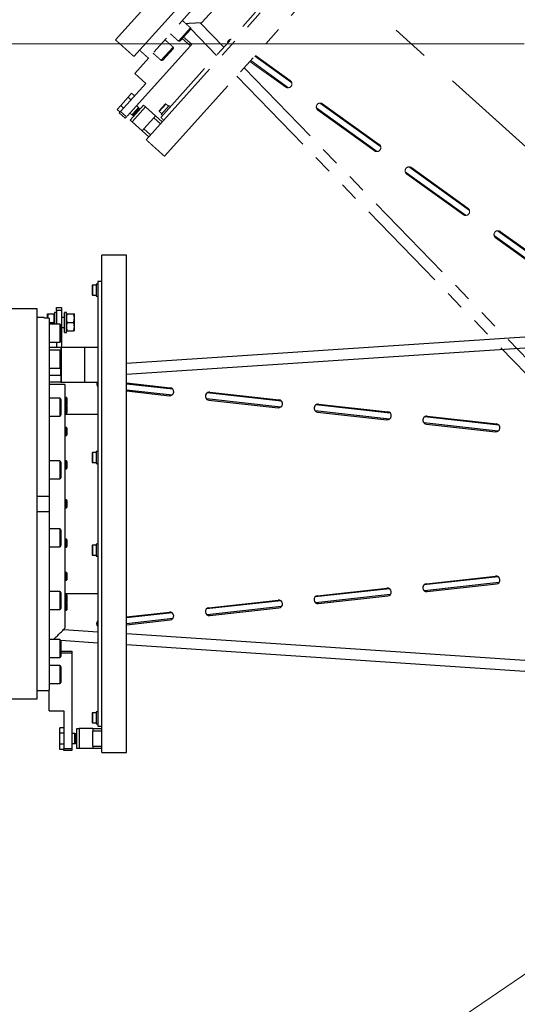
# Model space of a CAD drawing. Header units: millimetres. Extents: x 36 to 588, y 6 to 414.
# Tile 10 of 57: x 143 to 177, y 296 to 362. Entities that reach past the tile are written whole.
import ezdxf

# ---------------------------------------------------------------- set-up
doc = ezdxf.new("R2010")
doc.units = ezdxf.units.MM
doc.linetypes.add('CENTERX2', pattern=[20.32, 12.7, -2.54, 2.54, -2.54])
doc.linetypes.add('PHANTOM', pattern=[12.7, 6.35, -1.27, 1.27, -1.27, 1.27, -1.27])
doc.styles.add('SLDTEXTSTYLE1', font='TXT', dxfattribs={"width": 0.75})
doc.dimstyles.new('SLDDIMSTYLE0', dxfattribs={"dimtxt": 3.5, "dimasz": 5, "dimexe": 0, "dimexo": 0.0625, "dimgap": 0.875, "dimtad": 1, "dimlfac": 15, "dimrnd": 1e-09, "dimzin": 12, "dimdsep": 46, "dimtxsty": 'SLDTEXTSTYLE1', "dimsah": 1, "dimcen": 0.09, "dimadec": 0, "dimazin": 0, "dimtfac": 1, "dimtofl": 0, "dimtmove": 0, "dimatfit": 3, "dimfxl": 1, "dimtolj": 1, "dimtzin": 12, "dimarcsym": 0})
doc.dimstyles.new('SLDDIMSTYLE1', dxfattribs={"dimtxt": 3.5, "dimasz": 5, "dimexe": 0, "dimexo": 0.0625, "dimgap": 0.875, "dimtad": 1, "dimdec": 0, "dimlfac": 15, "dimrnd": 1e-09, "dimzin": 12, "dimdsep": 46, "dimtxsty": 'SLDTEXTSTYLE1', "dimsah": 1, "dimcen": 0.09, "dimadec": 0, "dimazin": 0, "dimtfac": 1, "dimtdec": 0, "dimtofl": 0, "dimtmove": 0, "dimatfit": 3, "dimfxl": 1, "dimtolj": 1, "dimtzin": 12, "dimarcsym": 0})
doc.dimstyles.new('SLDDIMSTYLE2', dxfattribs={"dimtxt": 3.5, "dimasz": 5, "dimexe": 0, "dimexo": 0.0625, "dimgap": 0.875, "dimtad": 1, "dimdec": 4, "dimlfac": 15, "dimzin": 12, "dimdsep": 46, "dimtxsty": 'SLDTEXTSTYLE1', "dimsah": 1, "dimcen": 0.09, "dimazin": 0, "dimtfac": 1, "dimtofl": 0, "dimtmove": 0, "dimatfit": 3, "dimfxl": 1, "dimtolj": 1, "dimtzin": 12, "dimarcsym": 0})

# ---------------------------------------------------------------- blocks, each defined once
blk = doc.blocks.new('*D2')
at = {"color": 7, "linetype": 'Continuous', "lineweight": 0}
for p, q in [((281.674, 330.519), (281.674, 262.186)), ((126.208, 325.519), (126.208, 262.186)), ((281.674, 263.186), (126.208, 263.186))]:
    blk.add_line(p, q, dxfattribs=at)
for centre, start, end in [((200.916, 265.963), 153.43495, 206.56505), ((203.326, 265.963), 333.43495, 26.56505)]:
    blk.add_arc(centre, 6.21, start, end, dxfattribs=at)
for points in [[(126.208, 263.186), (131.208, 262.536), (131.208, 263.836)], [(281.674, 263.186), (276.674, 263.836), (276.674, 262.536)]]:
    blk.add_solid(points, dxfattribs=at)
at = {"color": 7, "linetype": 'Continuous', "lineweight": 0, "insert": (196.949, 267.698), "char_height": 3.5, "attachment_point": 1, "style": 'SLDTEXTSTYLE1'}
blk.add_mtext('2332', dxfattribs=at)
blk = doc.blocks.new('*D3')
at = {"color": 7, "linetype": 'Continuous', "lineweight": 0}
for p, q in [((177.274, 360.686), (113.065, 360.686)), ((114.065, 273.186), (114.065, 360.686)), ((169.608, 273.186), (113.065, 273.186))]:
    blk.add_line(p, q, dxfattribs=at)
for centre, start, end in [((111.288, 317.545), 63.43495, 116.56505), ((111.288, 315.135), 243.43495, 296.56505)]:
    blk.add_arc(centre, 6.21, start, end, dxfattribs=at)
for points in [[(114.065, 360.686), (113.415, 355.686), (114.715, 355.686)], [(114.065, 273.186), (114.715, 278.186), (113.415, 278.186)]]:
    blk.add_solid(points, dxfattribs=at)
at = {"color": 7, "linetype": 'Continuous', "lineweight": 0, "insert": (109.554, 311.168), "char_height": 3.5, "attachment_point": 1, "rotation": 90, "style": 'SLDTEXTSTYLE1'}
blk.add_mtext('1312', dxfattribs=at)
blk = doc.blocks.new('*D4')
at = {"color": 7, "linetype": 'Continuous', "lineweight": 0}
for p, q in [((156.607, 372.472), (130.722, 395.779)), ((171.274, 273.519), (83.791, 273.519))]:
    blk.add_line(p, q, dxfattribs=at)
blk.add_arc((266.505, 273.519), 181.715, 138, 180, dxfattribs=at)
for points in [[(131.465, 395.11), (127.682, 391.777), (128.66, 390.92)], [(84.791, 273.519), (85.509, 278.51), (84.21, 278.528)]]:
    blk.add_solid(points, dxfattribs=at)
at = {"color": 7, "linetype": 'Continuous', "lineweight": 0, "insert": (104.532, 365.482), "char_height": 3.5, "attachment_point": 1, "rotation": 59.33091, "style": 'SLDTEXTSTYLE1'}
blk.add_mtext('42°', dxfattribs=at)

msp = doc.modelspace()

# ---------------------------------------------------------------- linework, layer by layer
at = {"color": 0, "linetype": 'PHANTOM', "lineweight": 0}
for p, q in [((149.8658274, 360.9590291), (167.3524406, 380.3798805)), ((151.1044021, 359.8438114), (168.5910153, 379.2646629)), ((151.9158262, 354.2689241), (174.2201797, 379.0404183)), ((172.839877, 377.9059639), (152.899785, 355.7602481)), ((153.1544009, 353.1537064), (175.4587544, 377.9252006)), ((166.5879572, 374.2503519), (155.658824, 362.1123198)), ((160.0903185, 368.6281014), (152.1049002, 359.7593958)), ((154.8878799, 361.7741849), (154.0849232, 360.8824111)), ((155.5424972, 362.1062234), (157.1369584, 360.466106)), ((154.8938011, 361.6612029), (154.1979052, 360.8883322)), ((154.8904072, 360.5614841), (154.3454344, 361.0521799)), ((154.4346518, 361.1512659), (154.9796246, 360.6605701)), ((154.91324, 361.701456), (156.6451765, 359.9199268)), ((154.8904072, 360.5614841), (150.6079713, 355.8053573)), ((153.7222436, 360.4796146), (152.9192869, 359.5878408)), ((154.9796246, 360.6605701), (154.8904072, 360.5614841)), ((151.1636135, 358.7139911), (152.1049002, 359.7593958)), ((153.7281648, 360.3666326), (153.0322689, 359.593762)), ((161.691509, 358.0759971), (159.1990282, 359.8669452)), ((159.2422778, 359.9149787), (161.5879493, 358.2297139)), ((158.4875839, 359.0768062), (195.7462192, 320.7512968)), ((158.8832369, 359.5162234), (161.2767604, 357.7965789)), ((161.4622688, 357.7481629), (158.9297491, 359.5678805)), ((151.1636135, 358.7139911), (151.9067583, 358.0448605)), ((157.995802, 358.5306271), (195.2388702, 320.2211305)), ((151.9067583, 358.0448605), (150.2116274, 356.1622269)), ((150.2148715, 356.5643569), (150.7042136, 357.1078264)), ((150.7042136, 357.1078264), (150.9488847, 357.3795611)), ((150.9023856, 356.9293915), (150.7042136, 357.1078264)), ((151.1470566, 357.2011263), (150.9488847, 357.3795611)), ((149.9702004, 356.2926221), (150.2148715, 356.5643569)), ((150.4130434, 356.3859221), (150.2148715, 356.5643569)), ((150.8556863, 355.5823137), (151.7478604, 356.5731735)), ((151.8717179, 356.4616517), (150.9795438, 355.470792)), ((151.4133452, 356.4258281), (151.0275253, 355.9973318)), ((151.7478604, 356.5731735), (151.8717179, 356.4616517)), ((152.5405482, 355.8594342), (151.8717179, 356.4616517)), ((153.2022574, 356.6541157), (152.800779, 356.2082288)), ((153.2493333, 356.6565829), (152.8032462, 356.161153)), ((153.4673424, 356.5499954), (152.9320379, 355.9554795)), ((167.6472588, 353.7965506), (163.5747033, 356.7228461)), ((163.753624, 356.6737691), (167.5435547, 353.9508656)), ((150.1683724, 356.1141873), (149.9702004, 356.2926221)), ((150.12241, 356.0631409), (150.2116274, 356.1622269)), ((150.5187539, 355.7062713), (150.12241, 356.0631409)), ((150.2116274, 356.1622269), (150.6079713, 355.8053573)), ((150.6079713, 355.8053573), (150.5187539, 355.7062713)), ((151.0275253, 355.9973318), (150.9672581, 355.9303983)), ((151.100358, 355.953681), (151.0441279, 355.8912311)), ((151.4603328, 356.3534735), (151.100358, 355.953681)), ((152.5405482, 355.8594342), (152.4290265, 355.7355767)), ((152.5405482, 355.8594342), (152.9864351, 355.4579558)), ((167.4172786, 353.4692481), (163.3373936, 356.4008101)), ((163.4424351, 356.2406341), (167.2323658, 353.5177307)), ((150.9795438, 355.470792), (150.8556863, 355.5823137)), ((151.6483741, 354.8685744), (150.9795438, 355.470792)), ((151.7598959, 354.9924319), (152.4290265, 355.7355767)), ((152.8749134, 355.3340983), (152.4290265, 355.7355767)), ((151.7598959, 354.9924319), (151.6483741, 354.8685744)), ((152.094261, 354.467096), (151.6483741, 354.8685744)), ((151.7598959, 354.9924319), (152.2057828, 354.5909535)), ((173.3722868, 349.1903345), (169.2931265, 352.1213758)), ((169.3980404, 351.9617859), (173.1879712, 349.2388825)), ((173.6030068, 349.5171054), (169.5296963, 352.4439434)), ((169.7092294, 352.3949208), (173.4991601, 349.6720174)), ((179.3272933, 344.9114221), (175.248861, 347.8419402)), ((179.558753, 345.2376615), (175.484691, 348.1650394)), ((175.6648348, 348.1160726), (179.4547655, 345.3931692)), ((175.3536458, 347.6829377), (179.1435765, 344.9600343))]:
    msp.add_line(p, q, dxfattribs=at)
at = {"color": 7, "linetype": 'CENTERX2', "lineweight": 0}
msp.add_line((157.3506333, 371.802614), (246.3002234, 291.7120433), dxfattribs=at)
at = {"color": 7, "linetype": 'Continuous', "lineweight": 30}
for p, q in [((148.9409683, 313.1858212), (148.9409683, 346.5191545)), ((150.607635, 313.1858212), (150.607635, 346.5191545)), ((148.567635, 344.5858212), (148.567635, 343.7858212)), ((148.6743017, 344.7524878), (148.6743017, 314.9524878)), ((148.3009683, 344.4858212), (148.3009683, 343.8858212)), ((148.3343017, 344.5191545), (148.3343017, 343.8524878)), ((144.607635, 316.7858212), (144.607635, 342.9191545)), ((145.307635, 342.3024878), (145.307635, 342.5858212)), ((145.3582476, 342.5858212), (145.747635, 342.5858212)), ((145.747635, 342.3024878), (145.747635, 342.5858212)), ((145.7743017, 342.6858212), (145.7743017, 341.8949828)), ((145.907635, 343.0191545), (146.2409683, 343.0191545)), ((145.907635, 342.8191545), (145.907635, 343.0191545)), ((145.907635, 342.8191545), (145.907635, 341.8949828)), ((146.2409683, 342.8191545), (145.907635, 342.8191545)), ((146.2409683, 343.0191545), (146.2409683, 342.8191545)), ((146.2409683, 342.8191545), (146.2409683, 340.3524878)), ((146.4409683, 341.3524878), (146.4409683, 342.6858212)), ((146.5743017, 341.3524878), (146.5743017, 342.6858212)), ((146.6249143, 342.5858212), (147.0570224, 342.5858212)), ((147.107635, 342.3024878), (147.107635, 342.5858212)), ((150.607635, 339.2837941), (203.9186851, 342.8328214)), ((145.0743017, 342.3524878), (145.0743017, 342.29716)), ((145.407635, 342.29716), (145.0743017, 342.29716)), ((145.407635, 342.29716), (145.407635, 330.3784031)), ((145.407635, 342.0191545), (145.747635, 342.0191545)), ((145.747635, 342.0191545), (145.747635, 342.3024878)), ((145.747635, 341.8949828), (145.747635, 342.0191545)), ((146.6249143, 342.0191545), (147.0570224, 342.0191545)), ((147.107635, 341.7358212), (147.107635, 342.3024878)), ((150.607635, 338.5488375), (203.9409683, 342.0993483)), ((146.127635, 341.8949828), (146.127635, 341.0653727)), ((146.207635, 341.8149828), (146.207635, 341.0959874)), ((146.6249143, 341.4524878), (147.0570224, 341.4524878)), ((147.107635, 341.4524878), (147.107635, 341.7358212)), ((145.907635, 340.6949828), (145.907635, 340.3524878)), ((146.127635, 341.0653727), (146.127635, 340.6949828)), ((146.207635, 341.0959874), (146.207635, 340.7749828)), ((145.407635, 340.3524878), (146.207635, 340.3524878)), ((146.127635, 340.1529666), (146.127635, 339.1287026)), ((146.207635, 340.3524878), (146.207635, 340.0729666)), ((146.207635, 340.0729666), (146.207635, 339.1852711)), ((146.2409683, 338.0191545), (146.2409683, 340.3524878)), ((146.2409683, 340.3524878), (147.807635, 340.3524878)), ((147.807635, 338.0191545), (147.807635, 340.3524878)), ((147.807635, 340.3524878), (148.6743017, 340.3524878)), ((146.127635, 339.1287026), (146.127635, 338.9529666)), ((146.207635, 339.1852711), (146.207635, 339.0329666)), ((146.207635, 338.4858212), (146.207635, 339.0329666)), ((145.407635, 338.4858212), (146.207635, 338.4858212)), ((146.207635, 338.0191545), (145.407635, 338.0191545)), ((146.207635, 338.4858212), (146.207635, 338.0191545)), ((146.207635, 338.0191545), (146.2409683, 338.0191545)), ((146.2409683, 338.0191545), (147.807635, 338.0191545)), ((147.807635, 338.0191545), (148.6743017, 338.0191545)), ((150.607635, 337.9575434), (153.5370363, 337.6339085)), ((146.4743017, 337.8524878), (146.4743017, 321.5191545)), ((153.7072926, 337.5457592), (150.607635, 337.888032)), ((153.6582874, 337.1487393), (150.607635, 337.4856007)), ((150.607635, 337.4209652), (153.4784709, 337.1038004)), ((160.9958802, 336.7409333), (156.0023369, 337.2923341)), ((156.1875766, 337.3410816), (160.826022, 336.8286346)), ((146.127635, 336.9341406), (146.127635, 335.7798128)), ((146.207635, 336.8541406), (146.207635, 335.8537232)), ((146.569835, 336.4631273), (146.569835, 336.9858212)), ((146.6209683, 336.5036212), (146.6209683, 336.9346878)), ((160.9477806, 336.3438133), (155.9632082, 336.8942236)), ((156.1290112, 336.8109736), (160.7674566, 336.2985265)), ((146.569835, 335.929794), (146.569835, 336.4631273)), ((146.6209683, 335.9809273), (146.6209683, 336.411994)), ((168.2372717, 335.5388876), (163.2517752, 336.0893999)), ((168.2844658, 335.9361076), (163.2918095, 336.4874105)), ((163.4179968, 336.0056996), (168.0564422, 335.4932526)), ((163.4765622, 336.5358077), (168.1150076, 336.0233606)), ((146.127635, 335.7798128), (146.127635, 335.7341406)), ((146.207635, 335.8537232), (146.207635, 335.8141406)), ((175.5730493, 335.1312821), (170.5812841, 335.6824866)), ((170.7655478, 335.7305337), (175.4039932, 335.2180867)), ((146.569835, 334.4412877), (146.569835, 334.9746211)), ((146.6209683, 334.4924211), (146.6209683, 334.9234877)), ((175.5267606, 334.7339622), (170.5403444, 335.284576)), ((170.7069825, 335.2004257), (175.3454279, 334.6879787)), ((148.567635, 333.354789), (148.567635, 332.554789)), ((146.127635, 332.7285416), (146.127635, 331.5285416)), ((146.569835, 332.2135807), (146.569835, 332.7469141)), ((146.6209683, 332.2647141), (146.6209683, 332.6957807)), ((148.3009683, 333.254789), (148.3009683, 332.954789)), ((148.3009683, 332.954789), (148.3009683, 332.654789)), ((148.3343017, 333.2881223), (148.3343017, 332.954789)), ((148.3343017, 332.954789), (148.3343017, 332.6214556)), ((146.207635, 332.6485415), (146.207635, 331.6085416)), ((144.607635, 330.3784031), (145.407635, 330.3784031)), ((145.407635, 330.3784031), (145.407635, 329.3265725)), ((146.569835, 329.5858212), (146.569835, 330.1191545)), ((146.6209683, 329.6369545), (146.6209683, 330.0680212)), ((145.407635, 329.3265725), (144.607635, 329.3265725)), ((145.407635, 329.3265725), (145.407635, 317.392552)), ((146.127635, 328.1764341), (146.127635, 326.9764341)), ((146.207635, 328.0964341), (146.207635, 327.0564341)), ((146.569835, 326.9580616), (146.569835, 327.4913949)), ((146.6209683, 327.0091949), (146.6209683, 327.4402616)), ((148.3009683, 327.0501867), (148.3009683, 326.4501867)), ((148.3343017, 327.08352), (148.3343017, 326.4168534)), ((148.567635, 327.1501867), (148.567635, 327.1127098)), ((148.567635, 327.1127098), (148.567635, 326.3501867)), ((146.569835, 324.7303546), (146.569835, 325.2636879)), ((146.6209683, 324.7814879), (146.6209683, 325.2125546)), ((175.5267606, 324.9710135), (170.5403444, 324.4203997)), ((170.7069825, 324.50455), (175.3454279, 325.016997)), ((168.2372717, 324.166088), (163.2517752, 323.6155758)), ((163.4179968, 323.699276), (168.0564422, 324.2117231)), ((175.5730493, 324.5736936), (170.5812841, 324.0224891)), ((170.7655478, 323.9744419), (175.4039932, 324.486889)), ((146.127635, 323.9708351), (146.127635, 322.7708351)), ((146.207635, 323.8908351), (146.207635, 322.8508351)), ((146.569835, 323.2418484), (146.569835, 323.7751817)), ((146.6209683, 323.2929817), (146.6209683, 323.7240484)), ((168.2844658, 323.7688681), (163.2918095, 323.2175652)), ((163.4765622, 323.169168), (168.1150076, 323.681615)), ((146.569835, 322.7191545), (146.569835, 323.2418484)), ((146.6209683, 322.7702878), (146.6209683, 323.2013545)), ((160.9477806, 323.3611623), (155.9632082, 322.8107521)), ((160.9958802, 322.9640424), (156.0023369, 322.4126415)), ((156.1290112, 322.8940021), (160.7674566, 323.4064492)), ((156.1875766, 322.3638941), (160.826022, 322.8763411)), ((150.607635, 322.2840105), (153.4784709, 322.6011752)), ((153.6582874, 322.5562364), (150.607635, 322.2193749)), ((153.7072926, 322.1592164), (150.607635, 321.8169437)), ((150.607635, 321.7474322), (153.5370363, 322.0710672)), ((146.3919333, 321.4367862), (148.6743017, 321.2848442)), ((150.607635, 321.1561381), (203.9409683, 317.6056274)), ((146.127635, 320.752009), (146.127635, 319.552009)), ((146.1951463, 320.7149301), (148.6743017, 320.5498876)), ((146.207635, 320.672009), (146.207635, 319.632009)), ((150.607635, 320.4211816), (203.9186851, 316.8721543)), ((146.207635, 319.9858212), (146.9409683, 319.9858212)), ((146.9409683, 319.8524878), (146.207635, 319.8524878)), ((146.9409683, 319.9858212), (146.9409683, 319.8524878)), ((146.9409683, 319.8524878), (146.9409683, 313.4524878)), ((146.127635, 319.0099929), (146.127635, 317.8099929)), ((146.207635, 318.9299929), (146.207635, 317.8899929)), ((145.407635, 315.9858212), (145.407635, 317.392552)), ((145.407635, 315.9858212), (146.407635, 315.9858212)), ((146.407635, 315.9858212), (146.407635, 313.4524878)), ((148.3009683, 315.8191545), (148.3009683, 315.2191545)), ((148.3343017, 315.8524878), (148.3343017, 315.1858212)), ((148.567635, 315.9191545), (148.567635, 315.1191545)), ((146.407635, 314.8504648), (146.1409683, 314.8504648)), ((146.1409683, 314.4848097), (146.1409683, 314.8504648)), ((146.1409683, 313.7534993), (146.1409683, 314.4848097)), ((146.407635, 314.4848097), (146.1409683, 314.4848097)), ((147.1243017, 314.4524878), (147.1243017, 313.8758891)), ((147.207635, 314.4301587), (147.207635, 313.8921848)), ((147.2743017, 313.4524878), (147.2743017, 314.7858212)), ((147.2743017, 314.7858212), (147.4409683, 314.7858212)), ((147.4409683, 314.7858212), (147.4409683, 313.4524878)), ((148.3409683, 314.7858212), (147.4409683, 314.7858212)), ((148.3409683, 314.7858212), (148.9409683, 314.7858212)), ((148.3409683, 314.7858212), (148.3409683, 314.6191545)), ((148.9409683, 314.6191545), (148.3409683, 314.6191545)), ((148.3409683, 313.6191545), (148.3409683, 314.6191545)), ((146.1409683, 313.3878442), (146.1409683, 313.7534993)), ((146.407635, 313.7534993), (146.1409683, 313.7534993)), ((147.1243017, 313.8758891), (147.1243017, 313.7858212)), ((147.207635, 313.8921848), (147.207635, 313.8081503)), ((148.3409683, 313.6191545), (148.9409683, 313.6191545)), ((148.3409683, 313.6191545), (148.3409683, 313.4524878)), ((146.407635, 313.3878442), (146.1409683, 313.3878442)), ((146.407635, 313.4524878), (146.9409683, 313.4524878)), ((146.407635, 313.3191545), (146.407635, 313.4524878)), ((146.9409683, 313.3191545), (146.407635, 313.3191545)), ((146.9409683, 313.4524878), (146.9409683, 313.3191545)), ((147.4409683, 313.4524878), (147.2743017, 313.4524878)), ((148.3409683, 313.4524878), (147.4409683, 313.4524878)), ((148.9409683, 313.4524878), (148.3409683, 313.4524878))]:
    msp.add_line(p, q, dxfattribs=at)
at = {"color": 7, "linetype": 'Continuous', "lineweight": 0}
msp.add_line((183.3273154, 302.4139242), (157.3970069, 284.7949595), dxfattribs=at)
at = {"color": 0, "linetype": 'PHANTOM', "lineweight": 0}
for centre, radius, start, end in [((154.8343495, 361.7147333), 0.08, 318, 48), ((153.6687132, 360.420163), 0.08, 318, 48), ((154.1384537, 360.9418627), 0.08, 228, 318), ((157.6424241, 360.7360498), 0.2666667, 94.885823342, 181.006648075), ((152.9728173, 359.6472924), 0.08, 228, 318), ((161.4323548, 358.0131464), 0.2666667, 234.304367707, 54.304367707), ((153.2270289, 356.6318114), 0.0333333, 48, 138), ((163.5980295, 356.4572016), 0.2666667, 54.304367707, 234.304367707), ((152.8255505, 356.1859245), 0.0333333, 138, 228), ((167.3879602, 353.7342982), 0.2666667, 234.304367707, 54.304367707), ((169.5536349, 352.1783534), 0.2666667, 54.304367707, 234.304367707), ((173.3435656, 349.4554499), 0.2666667, 234.304367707, 54.304367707), ((175.5092403, 347.8995051), 0.2666667, 54.304367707, 234.304367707)]:
    msp.add_arc(centre, radius, start, end, dxfattribs=at)
at = {"color": 7, "linetype": 'Continuous', "lineweight": 30}
for centre, radius, start, end in [((148.3343017, 344.4858212), 0.0333333, 90, 180), ((148.3343017, 343.8858212), 0.0333333, 180, 270), ((146.127635, 341.8149828), 0.08, 0, 90), ((146.127635, 340.7749828), 0.08, 270, 0), ((146.127635, 340.0729666), 0.08, 0, 90), ((146.127635, 339.0329666), 0.08, 270, 0), ((148.8693082, 337.8813015), 0.2666667, 148.872200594, 223.114176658), ((153.5077536, 337.3688545), 0.2666667, 263.695632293, 83.695632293), ((156.1582939, 337.0760276), 0.2666667, 83.695632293, 263.695632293), ((146.127635, 336.8541406), 0.08, 0, 90), ((160.7967393, 336.5635805), 0.2666667, 263.695632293, 83.695632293), ((163.4472795, 336.2707536), 0.2666667, 83.695632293, 263.695632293), ((168.0857249, 335.7583066), 0.2666667, 263.695632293, 83.695632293), ((146.127635, 335.8141406), 0.08, 270, 0), ((170.7362652, 335.4654797), 0.2666667, 83.695632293, 263.695632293), ((175.3747106, 334.9530327), 0.2666667, 263.695632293, 83.695632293), ((146.127635, 332.6485416), 0.08, 0, 90), ((148.3343017, 333.254789), 0.0333333, 90, 180), ((148.3343017, 332.654789), 0.0333333, 180, 270), ((146.127635, 331.6085416), 0.08, 270, 0), ((146.127635, 328.0964341), 0.08, 0, 90), ((146.127635, 327.0564341), 0.08, 270, 0), ((148.3343017, 327.0501867), 0.0333333, 90, 180), ((148.3343017, 326.4501867), 0.0333333, 180, 270), ((175.3747106, 324.751943), 0.2666667, 276.304367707, 96.304367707), ((168.0857249, 323.9466691), 0.2666667, 276.304367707, 96.304367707), ((170.7362652, 324.2394959), 0.2666667, 96.304367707, 276.304367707), ((146.127635, 323.8908351), 0.08, 0, 90), ((163.4472795, 323.434222), 0.2666667, 96.304367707, 276.304367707), ((146.127635, 322.8508351), 0.08, 270, 0), ((156.1582939, 322.6289481), 0.2666667, 96.304367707, 276.304367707), ((160.7967393, 323.1413951), 0.2666667, 276.304367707, 96.304367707), ((153.5077536, 322.3361212), 0.2666667, 276.304367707, 96.304367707), ((148.8693082, 321.8236742), 0.2666667, 136.885823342, 223.006648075), ((146.127635, 320.672009), 0.08, 0, 90), ((146.127635, 319.632009), 0.08, 270, 0), ((146.127635, 318.9299929), 0.08, 360, 90), ((146.127635, 317.8899929), 0.08, 270, 0), ((148.3343017, 315.8191545), 0.0333333, 90, 180), ((148.3343017, 315.2191545), 0.0333333, 180, 270)]:
    msp.add_arc(centre, radius, start, end, dxfattribs=at)
at = {"color": 0, "linetype": 'PHANTOM', "lineweight": 0}
for points in [[(154.8878799, 361.7741849), (154.3528157, 362.2559589)], [(154.5754033, 362.0555401), (155.658824, 362.1123198)], [(153.5498589, 361.3641851), (154.0849232, 360.8824111)], [(149.8658274, 360.9590291), (151.1044021, 359.8438114)], [(153.7222436, 360.4796146), (153.1871793, 360.9613887)], [(151.4835761, 360.2649268), (152.078092, 359.7296223)], [(152.3842226, 360.0696149), (152.9192869, 359.5878408)], [(151.4133452, 356.4258281), (151.277102, 356.5485021)], [(151.4603328, 356.3534735), (151.4133452, 356.4258281)], [(153.4227337, 356.5004524), (153.2493333, 356.6565829)], [(153.5466112, 356.4786214), (153.4673424, 356.5499954)], [(150.8310149, 356.0530722), (150.9672581, 355.9303983)], [(150.9672581, 355.9303983), (151.0441279, 355.8912311)], [(152.8032462, 356.161153), (152.9766466, 356.0050225)], [(152.9320379, 355.9554795), (153.0113067, 355.8841056)], [(152.899785, 355.7602481), (153.0979569, 355.5818133)], [(151.9158262, 354.2689241), (153.1544009, 353.1537064)]]:
    msp.add_open_spline(points, degree=1, dxfattribs=at)
at = {"color": 7, "linetype": 'Continuous', "lineweight": 30}
for points in [[(150.607635, 346.5191545), (148.9409683, 346.5191545)], [(148.6743017, 344.5858212), (148.567635, 344.5858212)], [(148.9409683, 344.7524878), (148.6743017, 344.7524878)], [(148.567635, 344.5191545), (148.3343017, 344.5191545)], [(148.3343017, 343.8524878), (148.567635, 343.8524878)], [(148.567635, 343.7858212), (148.6743017, 343.7858212)], [(144.607635, 342.9191545), (142.9409683, 342.9191545)], [(145.7743017, 342.5858212), (145.747635, 342.5858212)], [(145.907635, 342.6858212), (145.7743017, 342.6858212)], [(146.5743017, 342.6858212), (146.4409683, 342.6858212)], [(145.0743017, 342.3524878), (144.607635, 342.3524878)], [(146.4409683, 342.3524878), (146.2409683, 342.3524878)], [(146.127635, 341.8949828), (145.407635, 341.8949828)], [(146.2409683, 341.6858212), (146.4409683, 341.6858212)], [(146.4409683, 341.3524878), (146.5743017, 341.3524878)], [(145.407635, 340.6949828), (146.127635, 340.6949828)], [(146.127635, 340.1529666), (145.407635, 340.1529666)], [(145.407635, 338.9529666), (146.127635, 338.9529666)], [(146.127635, 336.9341406), (145.407635, 336.9341406)], [(146.569835, 336.9858212), (146.4743017, 336.9858212)], [(146.6209683, 336.9346878), (146.569835, 336.9858212)], [(146.569835, 336.4631273), (146.4743017, 336.4631273)], [(146.6209683, 336.411994), (146.569835, 336.4631273)], [(146.569835, 335.929794), (146.6209683, 335.9809273)], [(146.5751547, 336.4578076), (146.6209683, 336.5036212)], [(145.407635, 335.7341406), (146.127635, 335.7341406)], [(146.4743017, 335.929794), (146.569835, 335.929794)], [(148.6743017, 335.8524878), (146.4743017, 335.8524878)], [(146.569835, 334.9746211), (146.4743017, 334.9746211)], [(146.6209683, 334.9234877), (146.569835, 334.9746211)], [(146.4743017, 334.4412877), (146.569835, 334.4412877)], [(146.569835, 334.4412877), (146.6209683, 334.4924211)], [(148.6743017, 333.354789), (148.567635, 333.354789)], [(146.127635, 332.7285416), (145.407635, 332.7285416)], [(146.569835, 332.7469141), (146.4743017, 332.7469141)], [(146.6209683, 332.6957807), (146.569835, 332.7469141)], [(148.567635, 333.2881223), (148.3343017, 333.2881223)], [(146.4743017, 332.2135807), (146.569835, 332.2135807)], [(146.569835, 332.2135807), (146.6209683, 332.2647141)], [(148.3343017, 332.6214556), (148.567635, 332.6214556)], [(148.567635, 332.554789), (148.6743017, 332.554789)], [(145.407635, 331.5285416), (146.127635, 331.5285416)], [(146.569835, 330.1191545), (146.4743017, 330.1191545)], [(146.6209683, 330.0680212), (146.569835, 330.1191545)], [(146.4743017, 329.5858212), (146.569835, 329.5858212)], [(146.569835, 329.5858212), (146.6209683, 329.6369545)], [(146.127635, 328.1764341), (145.407635, 328.1764341)], [(146.569835, 327.4913949), (146.4743017, 327.4913949)], [(146.6209683, 327.4402616), (146.569835, 327.4913949)], [(145.407635, 326.9764341), (146.127635, 326.9764341)], [(146.4743017, 326.9580616), (146.569835, 326.9580616)], [(146.569835, 326.9580616), (146.6209683, 327.0091949)], [(148.567635, 327.08352), (148.3343017, 327.08352)], [(148.6743017, 327.1501867), (148.567635, 327.1501867)], [(148.3343017, 326.4168534), (148.567635, 326.4168534)], [(148.567635, 326.3501867), (148.6743017, 326.3501867)], [(146.569835, 325.2636879), (146.4743017, 325.2636879)], [(146.6209683, 325.2125546), (146.569835, 325.2636879)], [(146.569835, 324.7303546), (146.6209683, 324.7814879)], [(146.4743017, 324.7303546), (146.569835, 324.7303546)], [(146.127635, 323.9708351), (145.407635, 323.9708351)], [(146.4743017, 323.8524878), (148.6743017, 323.8524878)], [(146.569835, 323.7751817), (146.4743017, 323.7751817)], [(146.6209683, 323.7240484), (146.569835, 323.7751817)], [(145.407635, 322.7708351), (146.127635, 322.7708351)], [(146.4743017, 323.2418484), (146.569835, 323.2418484)], [(146.569835, 323.2418484), (146.6209683, 323.2929817)], [(146.569835, 322.7191545), (146.6209683, 322.7702878)], [(146.6209683, 323.2013545), (146.5751547, 323.2471681)], [(146.4743017, 322.7191545), (146.569835, 322.7191545)], [(145.7071562, 320.752009), (146.4743017, 321.5191545)], [(146.127635, 320.752009), (145.407635, 320.752009)], [(145.407635, 319.552009), (146.127635, 319.552009)], [(146.127635, 319.0099929), (145.407635, 319.0099929)], [(145.407635, 317.8099929), (146.127635, 317.8099929)], [(144.607635, 317.3524878), (145.407635, 317.3524878)], [(142.9409683, 316.7858212), (144.607635, 316.7858212)], [(148.567635, 315.8524878), (148.3343017, 315.8524878)], [(148.6743017, 315.9191545), (148.567635, 315.9191545)], [(148.3343017, 315.1858212), (148.567635, 315.1858212)], [(148.567635, 315.1191545), (148.6743017, 315.1191545)], [(148.6743017, 314.9524878), (148.9409683, 314.9524878)], [(147.1243017, 314.4524878), (146.9409683, 314.4524878)], [(147.207635, 314.4301587), (147.1243017, 314.4524878)], [(146.9409683, 313.7858212), (147.1243017, 313.7858212)], [(147.1243017, 313.7858212), (147.207635, 313.8081503)], [(148.9409683, 313.1858212), (150.607635, 313.1858212)]]:
    msp.add_open_spline(points, degree=1, dxfattribs=at)
for points, knots in [([(145.3582476, 342.5858212), (145.3441015, 342.5398066), (145.3155499, 342.4469338), (145.3102892, 342.3509272), (145.307635, 342.3024878)], [0, 0, 0, 0, 0.4954579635, 1, 1, 1, 1]), ([(145.307635, 342.5858212), (145.3082266, 342.5858212), (145.3107066, 342.5858212), (145.3376963, 342.5858212), (145.3582476, 342.5858212)], [0, 0, 0, 0, 0.2385511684, 1, 1, 1, 1]), ([(146.6249143, 342.5858212), (146.6107682, 342.5398066), (146.5822166, 342.4469338), (146.5769559, 342.3509272), (146.5743017, 342.3024878)], [0, 0, 0, 0, 0.49545796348, 1, 1, 1, 1]), ([(146.5743017, 342.5858212), (146.5743621, 342.5858212), (146.5748197, 342.5858212), (146.5858737, 342.5858212), (146.6118215, 342.5858212), (146.6249143, 342.5858212)], [0, 0, 0, 0, 0.0700880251, 0.5307833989, 1, 1, 1, 1]), ([(147.107635, 342.3024878), (147.1075746, 342.3092036), (147.107117, 342.3600624), (147.096063, 342.4559543), (147.0701152, 342.5422686), (147.0570224, 342.5858212)], [0, 0, 0, 0, 0.0700880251, 0.5307833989, 1, 1, 1, 1]), ([(147.0570224, 342.5858212), (147.0711685, 342.5858212), (147.0997201, 342.5858212), (147.1049808, 342.5858212), (147.107635, 342.5858212)], [0, 0, 0, 0, 0.4954579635, 1, 1, 1, 1]), ([(146.5743017, 342.3024878), (146.5743621, 342.2957721), (146.5748197, 342.2449133), (146.5858737, 342.1490214), (146.6118215, 342.0627071), (146.6249143, 342.0191545)], [0, 0, 0, 0, 0.0700880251, 0.5307833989, 1, 1, 1, 1]), ([(146.6249143, 342.0191545), (146.6180737, 341.9979534), (146.588294, 341.9056574), (146.58039, 341.8097205), (146.5743017, 341.7358212)], [0, 0, 0, 0, 0.2297082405, 1, 1, 1, 1]), ([(147.0570224, 342.0191545), (147.0711685, 342.0651691), (147.0997201, 342.1580419), (147.1049808, 342.2540485), (147.107635, 342.3024878)], [0, 0, 0, 0, 0.49545796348, 1, 1, 1, 1]), ([(147.107635, 341.7358212), (147.1015466, 341.8097205), (147.0936427, 341.9056574), (147.063863, 341.9979534), (147.0570224, 342.0191545)], [0, 0, 0, 0, 0.7702917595, 1, 1, 1, 1]), ([(146.5743017, 341.7358212), (146.574934, 341.7121779), (146.5774985, 341.6162929), (146.6045404, 341.5228726), (146.6249143, 341.4524878)], [0, 0, 0, 0, 0.24657943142, 1, 1, 1, 1]), ([(146.6249143, 341.4524878), (146.6107682, 341.4524878), (146.5822166, 341.4524878), (146.5769559, 341.4524878), (146.5743017, 341.4524878)], [0, 0, 0, 0, 0.4954579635, 1, 1, 1, 1]), ([(147.0570224, 341.4524878), (147.0773963, 341.5228726), (147.1044382, 341.6162929), (147.1070027, 341.7121779), (147.107635, 341.7358212)], [0, 0, 0, 0, 0.7534205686, 1, 1, 1, 1]), ([(147.107635, 341.4524878), (147.1075746, 341.4524878), (147.107117, 341.4524878), (147.096063, 341.4524878), (147.0701152, 341.4524878), (147.0570224, 341.4524878)], [0, 0, 0, 0, 0.0700880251, 0.5307833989, 1, 1, 1, 1]), ([(146.4743017, 337.8524878), (146.3986767, 337.8524878), (146.2240622, 337.8524878), (145.8671202, 337.8524878), (145.561062, 337.8524878), (145.407635, 337.8524878)], [0, 0, 0, 0, 0.275882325, 0.63699968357, 1, 1, 1, 1])]:
    msp.add_open_spline(points, degree=3, knots=knots, dxfattribs=at)

# ---------------------------------------------------------------- dimensions: what is measured, and where the dimension line sits
at = {"color": 7, "linetype": 'Continuous', "lineweight": 0}
dim = msp.add_angular_dim_2l(base=(96.8601657, 338.6398868), line1=((157.3506333, 371.802614), (246.3002234, 291.7120433)), line2=((172.2743017, 273.5191545), (235.607635, 273.5191545)), dimstyle='SLDDIMSTYLE2', dxfattribs=at)
dim.commit()
dim.dimension.update_dxf_attribs({"geometry": '*D4', "text_midpoint": (110.207635, 366.2080207), "dimtype": 162})
dim = msp.add_linear_dim(base=(114.0654806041, 360.685821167), p1=(170.6076350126, 273.1858211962), p2=(178.2743016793, 360.685821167), angle=90, text='(<>)', dimstyle='SLDDIMSTYLE1', dxfattribs=at)
dim.commit()
dim.dimension.update_dxf_attribs({"geometry": '*D3', "text_midpoint": (114.0654806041, 316.3400462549), "dimtype": 160})
dim = msp.add_linear_dim(base=(126.207635, 263.1858212), p1=(281.6743017, 331.5191545), p2=(126.207635, 326.5191545), text='(<>)', dimstyle='SLDDIMSTYLE0', dxfattribs=at)
dim.commit()
dim.dimension.update_dxf_attribs({"geometry": '*D2', "text_midpoint": (202.1206975, 263.1858212), "dimtype": 160})

doc.saveas('drawing.dxf')
